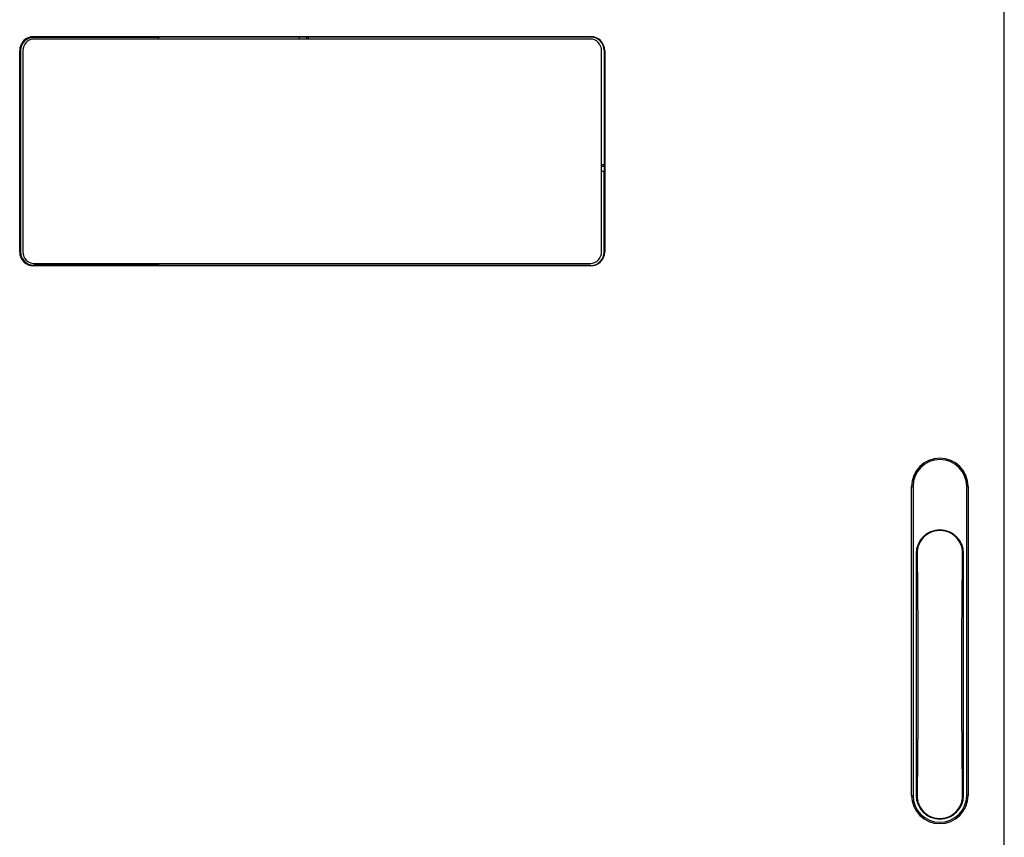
# Model space of a CAD drawing. Header units: inches. Extents: x -22 to 93, y 13 to 209.
# Tile 8 of 10: x 20 to 93, y 54 to 115. Entities that reach past the tile are written whole.
import ezdxf

# ---------------------------------------------------------------- set-up
doc = ezdxf.new("R2010")
doc.units = ezdxf.units.IN
doc.header["$MEASUREMENT"] = 0

# ---------------------------------------------------------------- blocks, each defined once
blk = doc.blocks.new('block 121')
at = {"color": 7, "lineweight": 25}
blk.add_lwpolyline([(40.923, 113.52), (40.923, 113.374)], dxfattribs=at)
blk = doc.blocks.new('block 122')
at = {"color": 7, "lineweight": 25}
blk.add_lwpolyline([(41.049, 113.52), (41.049, 113.374)], dxfattribs=at)
blk = doc.blocks.new('block 123')
at = {"color": 7, "lineweight": 25}
blk.add_lwpolyline([(62.895, 104.028), (63.092, 104.028)], dxfattribs=at)
blk = doc.blocks.new('block 124')
at = {"color": 7, "lineweight": 25}
blk.add_lwpolyline([(62.895, 103.902), (63.092, 103.902)], dxfattribs=at)
blk = doc.blocks.new('block 999')
at = {"color": 7, "lineweight": 25}
blk.add_open_spline([(62.091, 96.485), (62.663, 96.485), (63.126, 96.949), (63.126, 97.52)], degree=3, dxfattribs=at)
blk = doc.blocks.new('block 1000')
at = {"color": 7, "lineweight": 25}
blk.add_lwpolyline([(63.126, 112.521), (63.126, 97.52)], dxfattribs=at)
blk = doc.blocks.new('block 1001')
at = {"color": 7, "lineweight": 25}
blk.add_open_spline([(63.126, 112.521), (63.126, 113.092), (62.663, 113.556), (62.091, 113.556)], degree=3, dxfattribs=at)
blk = doc.blocks.new('block 1002')
at = {"color": 7, "lineweight": 25}
blk.add_lwpolyline([(20.592, 113.556), (62.091, 113.556)], dxfattribs=at)
blk = doc.blocks.new('block 1003')
at = {"color": 7, "lineweight": 25}
blk.add_open_spline([(20.592, 113.556), (20.02, 113.556), (19.557, 113.092), (19.557, 112.521)], degree=3, dxfattribs=at)
blk = doc.blocks.new('block 1004')
at = {"color": 7, "lineweight": 25}
blk.add_lwpolyline([(19.557, 97.52), (19.557, 112.521)], dxfattribs=at)
blk = doc.blocks.new('block 1005')
at = {"color": 7, "lineweight": 25}
blk.add_open_spline([(19.557, 97.52), (19.557, 96.949), (20.02, 96.485), (20.592, 96.485)], degree=3, dxfattribs=at)
blk = doc.blocks.new('block 1006')
at = {"color": 7, "lineweight": 25}
blk.add_lwpolyline([(62.091, 96.485), (20.592, 96.485)], dxfattribs=at)
blk = doc.blocks.new('block 1007')
at = {"color": 7, "lineweight": 25}
blk.add_lwpolyline([(90.196, 80.071), (90.196, 57.07)], dxfattribs=at)
blk = doc.blocks.new('block 1008')
at = {"color": 7, "lineweight": 25}
blk.add_open_spline([(90.196, 80.071), (90.196, 81.233), (89.254, 82.175), (88.091, 82.175), (86.929, 82.175), (85.987, 81.233), (85.987, 80.071)], degree=3, knots=[0, 0, 0, 0, 1, 1, 1, 2, 2, 2, 2], dxfattribs=at)
blk = doc.blocks.new('block 1009')
at = {"color": 7, "lineweight": 25}
blk.add_lwpolyline([(85.987, 57.07), (85.987, 80.071)], dxfattribs=at)
blk = doc.blocks.new('block 1010')
at = {"color": 7, "lineweight": 25}
blk.add_open_spline([(85.987, 57.07), (85.987, 55.908), (86.929, 54.966), (88.091, 54.966), (89.254, 54.966), (90.196, 55.908), (90.196, 57.07)], degree=3, knots=[0, 0, 0, 0, 1, 1, 1, 2, 2, 2, 2], dxfattribs=at)
blk = doc.blocks.new('block 1011')
at = {"color": 7, "lineweight": 25}
blk.add_lwpolyline([(92.891, 48.07), (92.891, 116.07)], dxfattribs=at)
blk = doc.blocks.new('block 1015')
at = {"color": 7, "lineweight": 25}
blk.add_lwpolyline([(63.126, 112.521), (63.092, 112.521)], dxfattribs=at)
blk = doc.blocks.new('block 1016')
at = {"color": 7, "lineweight": 25}
blk.add_open_spline([(63.092, 112.521), (63.092, 113.073), (62.644, 113.52), (62.091, 113.52)], degree=3, dxfattribs=at)
blk = doc.blocks.new('block 1017')
at = {"color": 7, "lineweight": 25}
blk.add_lwpolyline([(62.091, 113.556), (62.091, 113.52)], dxfattribs=at)
blk = doc.blocks.new('block 1018')
at = {"color": 7, "lineweight": 25}
blk.add_lwpolyline([(85.987, 80.071), (86.092, 80.071)], dxfattribs=at)
blk = doc.blocks.new('block 1019')
at = {"color": 7, "lineweight": 25}
blk.add_lwpolyline([(86.092, 80.071), (86.092, 57.07)], dxfattribs=at)
blk = doc.blocks.new('block 1020')
at = {"color": 7, "lineweight": 25}
blk.add_lwpolyline([(85.987, 57.07), (86.092, 57.07)], dxfattribs=at)
blk = doc.blocks.new('block 1021')
at = {"color": 7, "lineweight": 25}
blk.add_open_spline([(86.092, 57.07), (86.092, 55.966), (86.987, 55.071), (88.091, 55.071), (89.196, 55.071), (90.091, 55.966), (90.091, 57.07)], degree=3, knots=[0, 0, 0, 0, 1, 1, 1, 2, 2, 2, 2], dxfattribs=at)
blk = doc.blocks.new('block 1022')
at = {"color": 7, "lineweight": 25}
blk.add_lwpolyline([(90.196, 57.07), (90.091, 57.07)], dxfattribs=at)
blk = doc.blocks.new('block 1023')
at = {"color": 7, "lineweight": 25}
blk.add_lwpolyline([(20.592, 96.485), (20.592, 96.548)], dxfattribs=at)
blk = doc.blocks.new('block 1024')
at = {"color": 7, "lineweight": 25}
blk.add_lwpolyline([(29.892, 96.548), (20.592, 96.548)], dxfattribs=at)
blk = doc.blocks.new('block 1025')
at = {"color": 7, "lineweight": 25}
blk.add_lwpolyline([(62.091, 96.521), (29.892, 96.521)], dxfattribs=at)
blk = doc.blocks.new('block 1026')
at = {"color": 7, "lineweight": 25}
blk.add_lwpolyline([(62.091, 96.485), (62.091, 96.521)], dxfattribs=at)
blk = doc.blocks.new('block 1027')
at = {"color": 7, "lineweight": 25}
blk.add_lwpolyline([(63.126, 97.52), (63.092, 97.52)], dxfattribs=at)
blk = doc.blocks.new('block 1028')
at = {"color": 7, "lineweight": 25}
blk.add_lwpolyline([(63.092, 97.52), (63.092, 103.52)], dxfattribs=at)
blk = doc.blocks.new('block 1029')
at = {"color": 7, "lineweight": 25}
blk.add_lwpolyline([(63.092, 112.521), (63.092, 103.52)], dxfattribs=at)
blk = doc.blocks.new('block 1030')
at = {"color": 7, "lineweight": 25}
blk.add_lwpolyline([(90.091, 57.07), (90.091, 80.071)], dxfattribs=at)
blk = doc.blocks.new('block 1031')
at = {"color": 7, "lineweight": 25}
blk.add_lwpolyline([(90.196, 80.071), (90.091, 80.071)], dxfattribs=at)
blk = doc.blocks.new('block 1032')
at = {"color": 7, "lineweight": 25}
blk.add_open_spline([(90.091, 80.071), (90.091, 81.175), (89.196, 82.07), (88.091, 82.07), (86.987, 82.07), (86.092, 81.175), (86.092, 80.071)], degree=3, knots=[0, 0, 0, 0, 1, 1, 1, 2, 2, 2, 2], dxfattribs=at)
blk = doc.blocks.new('block 1033')
at = {"color": 7, "lineweight": 25}
blk.add_open_spline([(62.091, 96.521), (62.644, 96.521), (63.092, 96.968), (63.092, 97.52)], degree=3, dxfattribs=at)
blk = doc.blocks.new('block 1034')
at = {"color": 7, "lineweight": 25}
blk.add_lwpolyline([(62.091, 113.52), (40.392, 113.52)], dxfattribs=at)
blk = doc.blocks.new('block 1035')
at = {"color": 7, "lineweight": 25}
blk.add_lwpolyline([(40.392, 113.52), (29.892, 113.52)], dxfattribs=at)
blk = doc.blocks.new('block 1036')
at = {"color": 7, "lineweight": 25}
blk.add_lwpolyline([(29.892, 113.492), (20.592, 113.492)], dxfattribs=at)
blk = doc.blocks.new('block 1037')
at = {"color": 7, "lineweight": 25}
blk.add_lwpolyline([(20.592, 113.556), (20.592, 113.492)], dxfattribs=at)
blk = doc.blocks.new('block 1038')
at = {"color": 7, "lineweight": 25}
blk.add_lwpolyline([(19.557, 97.52), (19.619, 97.52)], dxfattribs=at)
blk = doc.blocks.new('block 1039')
at = {"color": 7, "lineweight": 25}
blk.add_open_spline([(19.619, 97.52), (19.619, 96.984), (20.055, 96.548), (20.592, 96.548)], degree=3, dxfattribs=at)
blk = doc.blocks.new('block 1040')
at = {"color": 7, "lineweight": 25}
blk.add_open_spline([(20.592, 113.492), (20.055, 113.492), (19.619, 113.057), (19.619, 112.521)], degree=3, dxfattribs=at)
blk = doc.blocks.new('block 1041')
at = {"color": 7, "lineweight": 25}
blk.add_lwpolyline([(19.557, 112.521), (19.619, 112.521)], dxfattribs=at)
blk = doc.blocks.new('block 1042')
at = {"color": 7, "lineweight": 25}
blk.add_lwpolyline([(19.619, 112.521), (19.619, 97.52)], dxfattribs=at)
blk = doc.blocks.new('block 1043')
at = {"color": 7, "lineweight": 25}
blk.add_open_spline([(89.787, 75.07), (89.787, 75.108), (89.787, 75.144), (89.785, 75.181), (89.783, 75.218), (89.78, 75.255), (89.776, 75.292), (89.771, 75.329), (89.765, 75.366), (89.759, 75.403), (89.749, 75.458), (89.736, 75.512), (89.72, 75.566), (89.705, 75.619), (89.687, 75.672), (89.666, 75.723), (89.625, 75.827), (89.573, 75.927), (89.512, 76.021), (89.452, 76.114), (89.381, 76.201), (89.303, 76.281), (89.225, 76.361), (89.139, 76.434), (89.046, 76.497), (88.953, 76.56), (88.854, 76.614), (88.751, 76.658), (88.647, 76.701), (88.539, 76.735), (88.429, 76.757), (88.318, 76.78), (88.205, 76.791), (88.093, 76.791), (87.98, 76.791), (87.868, 76.78), (87.758, 76.758), (87.647, 76.736), (87.538, 76.702), (87.434, 76.659), (87.331, 76.615), (87.232, 76.561), (87.139, 76.498), (87.046, 76.435), (86.96, 76.363), (86.882, 76.283), (86.803, 76.203), (86.733, 76.115), (86.672, 76.022), (86.641, 75.975), (86.613, 75.926), (86.587, 75.877), (86.562, 75.828), (86.538, 75.777), (86.518, 75.725), (86.49, 75.656), (86.467, 75.585), (86.448, 75.512), (86.43, 75.44), (86.415, 75.367), (86.407, 75.294), (86.399, 75.22), (86.398, 75.145), (86.396, 75.07)], degree=3, knots=[0, 0, 0, 0, 1, 1, 1, 2, 2, 2, 3, 3, 3, 4, 4, 4, 5, 5, 5, 6, 6, 6, 7, 7, 7, 8, 8, 8, 9, 9, 9, 10, 10, 10, 11, 11, 11, 12, 12, 12, 13, 13, 13, 14, 14, 14, 15, 15, 15, 16, 16, 16, 17, 17, 17, 18, 18, 18, 19, 19, 19, 20, 20, 20, 21, 21, 21, 21], dxfattribs=at)
blk = doc.blocks.new('block 1044')
at = {"color": 7, "lineweight": 25}
blk.add_open_spline([(89.787, 57.07), (89.748, 60.037), (89.728, 63.054), (89.728, 66.07), (89.728, 69.088), (89.748, 72.104), (89.787, 75.07)], degree=3, knots=[0, 0, 0, 0, 1, 1, 1, 2, 2, 2, 2], dxfattribs=at)
blk = doc.blocks.new('block 1045')
at = {"color": 7, "lineweight": 25}
blk.add_open_spline([(86.396, 57.07), (86.396, 57.034), (86.396, 56.997), (86.398, 56.959), (86.4, 56.923), (86.403, 56.885), (86.407, 56.849), (86.412, 56.812), (86.418, 56.775), (86.424, 56.738), (86.435, 56.683), (86.447, 56.629), (86.463, 56.575), (86.478, 56.522), (86.496, 56.469), (86.517, 56.418), (86.558, 56.314), (86.61, 56.214), (86.671, 56.12), (86.731, 56.027), (86.802, 55.94), (86.88, 55.86), (86.958, 55.78), (87.044, 55.707), (87.137, 55.644), (87.23, 55.581), (87.329, 55.527), (87.432, 55.484), (87.536, 55.44), (87.644, 55.406), (87.754, 55.384), (87.865, 55.361), (87.978, 55.35), (88.09, 55.35), (88.203, 55.35), (88.315, 55.361), (88.425, 55.383), (88.536, 55.405), (88.645, 55.438), (88.749, 55.483), (88.852, 55.526), (88.951, 55.58), (89.044, 55.643), (89.137, 55.706), (89.223, 55.778), (89.302, 55.858), (89.38, 55.938), (89.45, 56.026), (89.511, 56.12), (89.542, 56.166), (89.57, 56.214), (89.596, 56.264), (89.621, 56.313), (89.645, 56.364), (89.665, 56.416), (89.693, 56.485), (89.716, 56.556), (89.735, 56.629), (89.754, 56.701), (89.768, 56.774), (89.776, 56.847), (89.784, 56.921), (89.785, 56.996), (89.787, 57.07)], degree=3, knots=[0, 0, 0, 0, 1, 1, 1, 2, 2, 2, 3, 3, 3, 4, 4, 4, 5, 5, 5, 6, 6, 6, 7, 7, 7, 8, 8, 8, 9, 9, 9, 10, 10, 10, 11, 11, 11, 12, 12, 12, 13, 13, 13, 14, 14, 14, 15, 15, 15, 16, 16, 16, 17, 17, 17, 18, 18, 18, 19, 19, 19, 20, 20, 20, 21, 21, 21, 21], dxfattribs=at)
blk = doc.blocks.new('block 1046')
at = {"color": 7, "lineweight": 25}
blk.add_open_spline([(86.396, 75.07), (86.435, 72.104), (86.455, 69.088), (86.455, 66.07), (86.455, 63.054), (86.435, 60.037), (86.396, 57.07)], degree=3, knots=[0, 0, 0, 0, 1, 1, 1, 2, 2, 2, 2], dxfattribs=at)
blk = doc.blocks.new('block 1047')
at = {"color": 7, "lineweight": 25}
blk.add_lwpolyline([(86.328, 57.07), (86.396, 57.07)], dxfattribs=at)
blk = doc.blocks.new('block 1048')
at = {"color": 7, "lineweight": 25}
blk.add_lwpolyline([(86.328, 75.07), (86.328, 57.07)], dxfattribs=at)
blk = doc.blocks.new('block 1049')
at = {"color": 7, "lineweight": 25}
blk.add_lwpolyline([(86.328, 75.07), (86.396, 75.07)], dxfattribs=at)
blk = doc.blocks.new('block 1050')
at = {"color": 7, "lineweight": 25}
blk.add_lwpolyline([(89.855, 75.07), (89.787, 75.07)], dxfattribs=at)
blk = doc.blocks.new('block 1051')
at = {"color": 7, "lineweight": 25}
blk.add_lwpolyline([(89.855, 57.07), (89.855, 75.07)], dxfattribs=at)
blk = doc.blocks.new('block 1052')
at = {"color": 7, "lineweight": 25}
blk.add_lwpolyline([(89.855, 57.07), (89.787, 57.07)], dxfattribs=at)
blk = doc.blocks.new('block 1053')
at = {"color": 7, "lineweight": 25}
blk.add_open_spline([(89.855, 75.07), (89.855, 76.044), (89.065, 76.834), (88.091, 76.834), (87.118, 76.834), (86.328, 76.044), (86.328, 75.07)], degree=3, knots=[0, 0, 0, 0, 1, 1, 1, 2, 2, 2, 2], dxfattribs=at)
blk = doc.blocks.new('block 1054')
at = {"color": 7, "lineweight": 25}
blk.add_open_spline([(86.328, 57.07), (86.328, 56.097), (87.118, 55.307), (88.092, 55.307), (89.065, 55.307), (89.855, 56.097), (89.855, 57.07)], degree=3, knots=[0, 0, 0, 0, 1, 1, 1, 2, 2, 2, 2], dxfattribs=at)
blk = doc.blocks.new('block 1055')
at = {"color": 7, "lineweight": 25}
blk.add_lwpolyline([(29.892, 113.52), (29.892, 113.374)], dxfattribs=at)
blk = doc.blocks.new('block 1056')
at = {"color": 7, "lineweight": 25}
blk.add_lwpolyline([(29.892, 96.667), (29.892, 96.521)], dxfattribs=at)
blk = doc.blocks.new('block 1057')
at = {"color": 7, "lineweight": 25}
blk.add_lwpolyline([(40.392, 113.374), (40.392, 113.52)], dxfattribs=at)
blk = doc.blocks.new('block 1058')
at = {"color": 7, "lineweight": 25}
blk.add_lwpolyline([(63.092, 103.52), (62.895, 103.52)], dxfattribs=at)
blk = doc.blocks.new('block 1059')
at = {"color": 7, "lineweight": 25}
blk.add_open_spline([(20.641, 113.374), (20.17, 113.374), (19.788, 112.992), (19.788, 112.521)], degree=3, dxfattribs=at)
blk = doc.blocks.new('block 1060')
at = {"color": 7, "lineweight": 25}
blk.add_lwpolyline([(19.788, 112.521), (19.788, 97.52)], dxfattribs=at)
blk = doc.blocks.new('block 1061')
at = {"color": 7, "lineweight": 25}
blk.add_lwpolyline([(62.895, 97.52), (62.895, 112.521)], dxfattribs=at)
blk = doc.blocks.new('block 1062')
at = {"color": 7, "lineweight": 25}
blk.add_open_spline([(62.895, 112.521), (62.895, 112.992), (62.513, 113.374), (62.042, 113.374)], degree=3, dxfattribs=at)
blk = doc.blocks.new('block 1063')
at = {"color": 7, "lineweight": 25}
blk.add_lwpolyline([(62.042, 113.374), (20.641, 113.374)], dxfattribs=at)
blk = doc.blocks.new('block 1064')
at = {"color": 7, "lineweight": 25}
blk.add_open_spline([(19.788, 97.52), (19.788, 97.049), (20.17, 96.667), (20.641, 96.667)], degree=3, dxfattribs=at)
blk = doc.blocks.new('block 1065')
at = {"color": 7, "lineweight": 25}
blk.add_lwpolyline([(20.641, 96.667), (62.042, 96.667)], dxfattribs=at)
blk = doc.blocks.new('block 1066')
at = {"color": 7, "lineweight": 25}
blk.add_open_spline([(62.042, 96.667), (62.513, 96.667), (62.895, 97.049), (62.895, 97.52)], degree=3, dxfattribs=at)

msp = doc.modelspace()

# ---------------------------------------------------------------- block references
for name in ['block 1011', 'block 1003', 'block 1040', 'block 1059', 'block 1002', 'block 1037', 'block 1036', 'block 1063', 'block 1035', 'block 1055', 'block 1034', 'block 1057', 'block 121', 'block 122', 'block 1062', 'block 1001', 'block 1017', 'block 1016', 'block 1004', 'block 1041', 'block 1042', 'block 1060', 'block 1061', 'block 1015', 'block 1029', 'block 1000', 'block 123', 'block 124', 'block 1058', 'block 1028', 'block 1005', 'block 1038', 'block 1039', 'block 1064', 'block 1066', 'block 999', 'block 1033', 'block 1027', 'block 1023', 'block 1024', 'block 1006', 'block 1065', 'block 1056', 'block 1025', 'block 1026', 'block 1008', 'block 1032', 'block 1009', 'block 1018', 'block 1019', 'block 1030', 'block 1031', 'block 1007', 'block 1053', 'block 1043', 'block 1048', 'block 1049', 'block 1046', 'block 1044', 'block 1050', 'block 1051', 'block 1010', 'block 1020', 'block 1021', 'block 1047', 'block 1054', 'block 1045', 'block 1052', 'block 1022']:
    msp.add_blockref(name, (0, 0))

doc.saveas('drawing.dxf')
